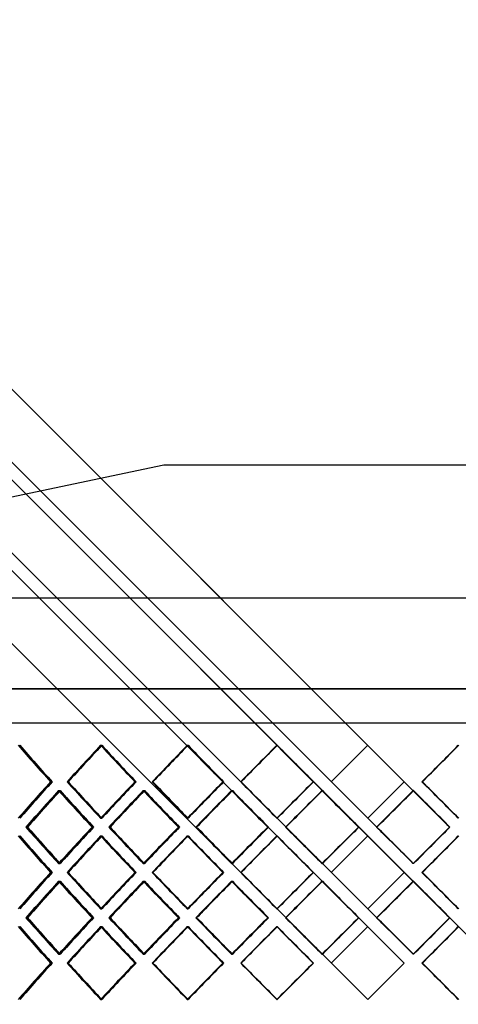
# Model space of a CAD drawing. Header units: millimetres. Extents: x -790 to 790, y -470 to 723.
# Tile 7 of 10: x -270 to 70, y -40 to 723. Entities that reach past the tile are written whole.
import ezdxf

# ---------------------------------------------------------------- set-up
doc = ezdxf.new("R2010")
doc.units = ezdxf.units.MM
doc.layers.add('HIDDEN', color=7, linetype='Continuous')
doc.layers.add('THICK', color=7, linetype='Continuous')

msp = doc.modelspace()

# ---------------------------------------------------------------- linework, layer by layer
at = {"layer": 'HIDDEN'}
for p, q in [((560, -469.62), (-560, 650.38)), ((0, 204.46), (-790, 204.46)), ((790, 204.46), (0, 204.46)), ((-560, 178), (560, 178)), ((-207.07, 160.64), (-206.15, 160.64)), ((-207.07, 160.64), (-206.15, 160.64)), ((-139.89, 160.64), (-139.27, 160.64)), ((-139.89, 160.64), (-139.27, 160.64)), ((-70.5, 160.64), (-70.19, 160.64)), ((-70.5, 160.64), (-70.19, 160.64)), ((0, 160.64), (0, 160.64)), ((0, 160.64), (0, 160.64)), ((-245.86, 132.37), (-244.66, 132.37)), ((-245.86, 132.37), (-244.66, 132.37)), ((-233.1, 132.37), (-232.18, 132.37)), ((-180.52, 132.37), (-179.59, 132.37)), ((-180.52, 132.37), (-179.59, 132.37)), ((-167.1, 132.37), (-166.48, 132.37)), ((-112.32, 132.37), (-111.7, 132.37)), ((-112.32, 132.37), (-111.7, 132.37)), ((-98.47, 132.37), (-98.15, 132.37)), ((-42.36, 132.37), (-42.04, 132.37)), ((-42.36, 132.37), (-42.04, 132.37)), ((-28.28, 132.37), (-28.28, 132.37)), ((-28.28, 132.37), (-28.28, 132.37)), ((28.28, 132.37), (28.28, 132.37)), ((28.28, 132.37), (28.28, 132.37)), ((42.36, 132.37), (42.04, 132.37)), ((42.36, 132.37), (42.04, 132.37)), ((-239.67, 125.51), (-238.46, 125.51)), ((-239.33, 125.51), (-238.41, 125.51)), ((-174, 125.51), (-173.08, 125.51)), ((-173.64, 125.51), (-173.02, 125.51)), ((-105.59, 125.51), (-104.96, 125.51)), ((-105.22, 125.51), (-104.9, 125.51)), ((-35.51, 125.51), (-35.19, 125.51)), ((-35.13, 125.51), (-35.13, 125.51)), ((35.13, 125.51), (35.13, 125.51)), ((35.51, 125.51), (35.19, 125.51)), ((-207.07, 104.09), (-206.15, 104.09)), ((-207.07, 104.09), (-206.15, 104.09)), ((-139.89, 104.09), (-139.27, 104.09)), ((-139.89, 104.09), (-139.27, 104.09)), ((-70.5, 104.09), (-70.19, 104.09)), ((-70.5, 104.09), (-70.19, 104.09)), ((-63.41, 97.23), (-57.97, 102.68)), ((0, 104.09), (0, 104.09)), ((0, 104.09), (0, 104.09)), ((-264.71, 97.23), (-263.78, 97.23)), ((-213.69, 97.23), (-212.48, 97.23)), ((-213.43, 97.23), (-212.51, 97.23)), ((-200.42, 97.23), (-199.79, 97.23)), ((-146.79, 97.23), (-145.87, 97.23)), ((-146.52, 97.23), (-145.9, 97.23)), ((-132.96, 97.23), (-132.65, 97.23)), ((-77.58, 97.23), (-76.95, 97.23)), ((-77.3, 97.23), (-76.98, 97.23)), ((-63.41, 97.23), (-63.41, 97.23)), ((-57.97, 91.79), (-63.41, 97.23)), ((-6.86, 97.23), (-35.13, 68.96)), ((-7.14, 97.23), (-6.82, 97.23)), ((-6.86, 97.23), (-6.86, 97.23)), ((6.86, 97.23), (6.82, 97.23)), ((6.86, 97.23), (6.86, 97.23)), ((63.69, 97.23), (63.38, 97.23)), ((63.41, 97.23), (63.41, 97.23)), ((-207.07, 90.38), (-206.15, 90.38)), ((-207.07, 90.38), (-206.15, 90.38)), ((-139.89, 90.38), (-139.27, 90.38)), ((-139.89, 90.38), (-139.27, 90.38)), ((-70.5, 90.38), (-70.19, 90.38)), ((-70.5, 90.38), (-70.19, 90.38)), ((0, 90.38), (0, 90.38)), ((0, 90.38), (0, 90.38)), ((-239.67, 68.96), (-238.46, 68.96)), ((-239.33, 68.96), (-238.41, 68.96)), ((-174, 68.96), (-173.08, 68.96)), ((-173.64, 68.96), (-173.02, 68.96)), ((-105.59, 68.96), (-104.96, 68.96)), ((-105.22, 68.96), (-104.9, 68.96)), ((-35.51, 68.96), (-35.19, 68.96)), ((-35.13, 68.96), (-35.13, 68.96)), ((35.13, 68.96), (35.13, 68.96)), ((35.51, 68.96), (35.19, 68.96)), ((-245.86, 62.1), (-244.66, 62.1)), ((-245.86, 62.1), (-244.66, 62.1)), ((-233.1, 62.1), (-232.18, 62.1)), ((-180.52, 62.1), (-179.59, 62.1)), ((-180.52, 62.1), (-179.59, 62.1)), ((-167.1, 62.1), (-166.48, 62.1)), ((-112.32, 62.1), (-111.7, 62.1)), ((-112.32, 62.1), (-111.7, 62.1)), ((-98.47, 62.1), (-98.15, 62.1)), ((-42.36, 62.1), (-42.04, 62.1)), ((-42.36, 62.1), (-42.04, 62.1)), ((-28.28, 62.1), (-28.28, 62.1)), ((-28.28, 62.1), (-28.28, 62.1)), ((28.28, 62.1), (28.28, 62.1)), ((28.28, 62.1), (28.28, 62.1)), ((42.36, 62.1), (42.04, 62.1)), ((42.36, 62.1), (42.04, 62.1)), ((-239.67, 55.24), (-238.46, 55.24)), ((-239.33, 55.24), (-238.41, 55.24)), ((-174, 55.24), (-173.08, 55.24)), ((-173.64, 55.24), (-173.02, 55.24)), ((-105.59, 55.24), (-104.96, 55.24)), ((-105.22, 55.24), (-104.9, 55.24)), ((-35.51, 55.24), (-35.19, 55.24)), ((-35.13, 55.24), (-6.86, 26.97)), ((-35.13, 55.24), (-35.13, 55.24)), ((35.13, 55.24), (35.13, 55.24)), ((35.51, 55.24), (35.19, 55.24)), ((-207.07, 33.82), (-206.15, 33.82)), ((-207.07, 33.82), (-206.15, 33.82)), ((-139.89, 33.82), (-139.27, 33.82)), ((-139.89, 33.82), (-139.27, 33.82)), ((-70.5, 33.82), (-70.19, 33.82)), ((-70.5, 33.82), (-70.19, 33.82)), ((-63.41, 26.97), (-57.97, 32.41)), ((0, 33.82), (0, 33.82)), ((0, 33.82), (0, 33.82)), ((-264.71, 26.97), (-263.78, 26.97)), ((-213.69, 26.97), (-212.48, 26.97)), ((-213.43, 26.97), (-212.51, 26.97)), ((-200.42, 26.97), (-199.79, 26.97)), ((-146.79, 26.97), (-145.87, 26.97)), ((-146.52, 26.97), (-145.9, 26.97)), ((-132.96, 26.97), (-132.65, 26.97)), ((-77.58, 26.97), (-76.95, 26.97)), ((-77.3, 26.97), (-76.98, 26.97)), ((-63.41, 26.97), (-63.41, 26.97)), ((-57.97, 21.52), (-63.41, 26.97)), ((-6.86, 26.97), (-35.13, -1.31)), ((-7.14, 26.97), (-6.82, 26.97)), ((-6.86, 26.97), (-6.86, 26.97)), ((6.86, 26.97), (6.82, 26.97)), ((6.86, 26.97), (6.86, 26.97)), ((63.69, 26.97), (63.38, 26.97)), ((63.41, 26.97), (63.41, 26.97)), ((-207.07, 20.11), (-206.15, 20.11)), ((-207.07, 20.11), (-206.15, 20.11)), ((-139.89, 20.11), (-139.27, 20.11)), ((-139.89, 20.11), (-139.27, 20.11)), ((-70.5, 20.11), (-70.19, 20.11)), ((-70.5, 20.11), (-70.19, 20.11)), ((0, 20.11), (0, 20.11)), ((0, 20.11), (0, 20.11)), ((-239.67, -1.31), (-238.46, -1.31)), ((-239.33, -1.31), (-238.41, -1.31)), ((-174, -1.31), (-173.08, -1.31)), ((-173.64, -1.31), (-173.02, -1.31)), ((-105.59, -1.31), (-104.96, -1.31)), ((-105.22, -1.31), (-104.9, -1.31)), ((-35.51, -1.31), (-35.19, -1.31)), ((-35.13, -1.31), (-35.13, -1.31)), ((35.13, -1.31), (35.13, -1.31)), ((35.51, -1.31), (35.19, -1.31)), ((-245.86, -8.17), (-244.66, -8.17)), ((-245.86, -8.17), (-244.66, -8.17)), ((-233.1, -8.17), (-232.18, -8.17)), ((-180.52, -8.17), (-179.59, -8.17)), ((-180.52, -8.17), (-179.59, -8.17)), ((-167.1, -8.17), (-166.48, -8.17)), ((-112.32, -8.17), (-111.7, -8.17)), ((-112.32, -8.17), (-111.7, -8.17)), ((-98.47, -8.17), (-98.15, -8.17)), ((-42.36, -8.17), (-42.04, -8.17)), ((-42.36, -8.17), (-42.04, -8.17)), ((-28.28, -8.17), (-28.28, -8.17)), ((-28.28, -8.17), (-28.28, -8.17)), ((28.28, -8.17), (28.28, -8.17)), ((28.28, -8.17), (28.28, -8.17)), ((42.36, -8.17), (42.04, -8.17)), ((42.36, -8.17), (42.04, -8.17)), ((-207.07, -36.44), (-206.15, -36.44)), ((-207.07, -36.44), (-206.15, -36.44)), ((-139.89, -36.44), (-139.27, -36.44)), ((-139.89, -36.44), (-139.27, -36.44)), ((-70.5, -36.44), (-70.19, -36.44)), ((-70.5, -36.44), (-70.19, -36.44)), ((0, -36.44), (0, -36.44)), ((0, -36.44), (0, -36.44))]:
    msp.add_line(p, q, dxfattribs=at)
for centre, major_axis, ratio, start_param, end_param in [((0, 160.64), (542.41, 542.41), 0.256756, 1.822124, 1.823351), ((0, 160.64), (542.41, -542.41), 0.256756, -1.822124, -1.771606), ((0, 160.64), (542.41, -542.41), 0.256756, -1.822124, -1.771606), ((0, 160.64), (552.54, 552.54), 0.19076, 1.759292, 1.809585), ((0, 160.64), (550.08, -550.08), 0.19076, -1.759292, -1.708774), ((0, 160.64), (550.08, -550.08), 0.19076, -1.759292, -1.708774), ((0, 160.64), (558.06, 558.06), 0.126329, 1.69646, 1.746753), ((0, 160.64), (555.58, -555.58), 0.126329, -1.69646, -1.645942), ((0, 160.64), (555.58, -555.58), 0.126329, -1.69646, -1.645942), ((0, 160.64), (561.39, 561.39), 0.062915, 1.633628, 1.683921), ((0, 160.64), (558.89, -558.89), 0.062915, -1.633628, -1.58311), ((0, 160.64), (558.89, -558.89), 0.062915, -1.633628, -1.58311), ((0, 160.64), (558.89, 558.89), 0.062915, -1.558482, -1.507964), ((0, 160.64), (558.89, 558.89), 0.062915, -1.558482, -1.507964), ((0, 104.09), (542.41, 542.41), 0.256756, 1.771606, 1.822124), ((0, 104.09), (542.41, 542.41), 0.256756, 1.771606, 1.822124), ((0, 104.09), (552.54, -552.54), 0.19076, -1.809585, -1.759292), ((0, 104.09), (550.08, 550.08), 0.19076, 1.708774, 1.759292), ((0, 104.09), (550.08, 550.08), 0.19076, 1.708774, 1.759292), ((0, 104.09), (558.06, -558.06), 0.126329, -1.746753, -1.69646), ((0, 104.09), (555.58, 555.58), 0.126329, 1.645942, 1.69646), ((0, 104.09), (555.58, 555.58), 0.126329, 1.645942, 1.69646), ((0, 104.09), (561.39, -561.39), 0.062915, -1.683921, -1.633628), ((0, 104.09), (558.89, 558.89), 0.062915, 1.58311, 1.633628), ((0, 104.09), (558.89, 558.89), 0.062915, 1.58311, 1.633628), ((0, 104.09), (558.89, -558.89), 0.062915, 1.507964, 1.558482), ((0, 104.09), (558.89, -558.89), 0.062915, 1.507964, 1.558482), ((0, 160.64), (552.54, 552.54), 0.19076, 1.821792, 1.872263), ((0, 90.38), (552.54, -552.54), 0.19076, -1.821792, -1.771479), ((0, 90.38), (542.41, 542.41), 0.256756, 1.759344, 1.760535), ((0, 160.64), (550.08, 550.08), 0.19076, 1.822071, 1.823315), ((0, 160.64), (542.41, -542.41), 0.256756, -1.759344, -1.708646), ((0, 90.38), (550.08, -550.08), 0.19076, -1.822071, -1.771534), ((0, 160.64), (558.06, 558.06), 0.126329, 1.75896, 1.809431), ((0, 90.38), (558.06, -558.06), 0.126329, -1.75896, -1.708648), ((0, 160.64), (550.08, -550.08), 0.19076, -1.696513, -1.645814), ((0, 90.38), (555.58, -555.58), 0.126329, -1.759239, -1.708702), ((0, 160.64), (561.39, 561.39), 0.062915, 1.696128, 1.7466), ((0, 90.38), (561.39, -561.39), 0.062915, -1.696128, -1.645816), ((0, 160.64), (555.58, -555.58), 0.126329, -1.633681, -1.582982), ((0, 90.38), (558.89, -558.89), 0.062915, -1.696408, -1.64587), ((0, 160.64), (558.89, -558.89), 0.062915, -1.570849, -1.52015), ((0, 90.38), (558.89, -558.89), 0.062915, 1.52993, 1.570744), ((0, 90.38), (561.39, -561.39), 0.062915, 1.520152, 1.570464), ((0, 160.64), (550.08, 550.08), 0.19076, 1.86299, 1.87277), ((0, 160.64), (555.58, 555.58), 0.126329, 1.800158, 1.809938), ((0, 160.64), (558.89, 558.89), 0.062915, 1.737326, 1.747106), ((0, 160.64), (558.89, 558.89), 0.062915, -1.621442, -1.611663), ((0, 33.82), (552.54, -552.54), 0.19076, -1.872263, -1.821792), ((0, 33.82), (550.08, -550.08), 0.19076, -1.87277, -1.86299), ((0, 104.09), (552.54, 552.54), 0.19076, 1.771479, 1.821792), ((0, 33.82), (542.41, 542.41), 0.256756, 1.708646, 1.759344), ((0, 104.09), (550.08, 550.08), 0.19076, 1.771534, 1.822071), ((0, 33.82), (558.06, -558.06), 0.126329, -1.809431, -1.75896), ((0, 33.82), (555.58, -555.58), 0.126329, -1.809938, -1.800158), ((0, 104.09), (558.06, 558.06), 0.126329, 1.708648, 1.75896), ((0, 33.82), (550.08, 550.08), 0.19076, 1.645814, 1.696513), ((0, 104.09), (555.58, 555.58), 0.126329, 1.708702, 1.759239), ((0, 33.82), (561.39, -561.39), 0.062915, -1.7466, -1.696128), ((0, 33.82), (558.89, -558.89), 0.062915, -1.747106, -1.737326), ((0, 104.09), (561.39, 561.39), 0.062915, 1.645816, 1.696128), ((0, 33.82), (555.58, 555.58), 0.126329, 1.582982, 1.633681), ((0, 104.09), (558.89, 558.89), 0.062915, 1.64587, 1.696408), ((0, 33.82), (558.89, 558.89), 0.062915, 1.52015, 1.570849), ((0, 33.82), (558.89, -558.89), 0.062915, 1.611663, 1.621442), ((0, 104.09), (558.89, 558.89), 0.062915, -1.570744, -1.52993), ((0, 104.09), (561.39, 561.39), 0.062915, -1.570464, -1.520152), ((0, 90.38), (542.41, 542.41), 0.256756, 1.822124, 1.823351), ((0, 90.38), (542.41, -542.41), 0.256756, -1.822124, -1.771606), ((0, 90.38), (542.41, -542.41), 0.256756, -1.822124, -1.771606), ((0, 90.38), (552.54, 552.54), 0.19076, 1.759292, 1.809585), ((0, 90.38), (550.08, -550.08), 0.19076, -1.759292, -1.708774), ((0, 90.38), (550.08, -550.08), 0.19076, -1.759292, -1.708774), ((0, 90.38), (558.06, 558.06), 0.126329, 1.69646, 1.746753), ((0, 90.38), (555.58, -555.58), 0.126329, -1.69646, -1.645942), ((0, 90.38), (555.58, -555.58), 0.126329, -1.69646, -1.645942), ((0, 90.38), (561.39, 561.39), 0.062915, 1.633628, 1.683921), ((0, 90.38), (558.89, -558.89), 0.062915, -1.633628, -1.58311), ((0, 90.38), (558.89, -558.89), 0.062915, -1.633628, -1.58311), ((0, 90.38), (558.89, 558.89), 0.062915, -1.558482, -1.507964), ((0, 90.38), (558.89, 558.89), 0.062915, -1.558482, -1.507964), ((0, 104.09), (542.41, -542.41), 0.256756, -1.760535, -1.759344), ((0, 33.82), (550.08, -550.08), 0.19076, -1.823315, -1.822071), ((0, 33.82), (542.41, 542.41), 0.256756, 1.771606, 1.822124), ((0, 33.82), (542.41, 542.41), 0.256756, 1.771606, 1.822124), ((0, 33.82), (552.54, -552.54), 0.19076, -1.809585, -1.759292), ((0, 33.82), (550.08, 550.08), 0.19076, 1.708774, 1.759292), ((0, 33.82), (550.08, 550.08), 0.19076, 1.708774, 1.759292), ((0, 33.82), (558.06, -558.06), 0.126329, -1.746753, -1.69646), ((0, 33.82), (555.58, 555.58), 0.126329, 1.645942, 1.69646), ((0, 33.82), (555.58, 555.58), 0.126329, 1.645942, 1.69646), ((0, 33.82), (561.39, -561.39), 0.062915, -1.683921, -1.633628), ((0, 33.82), (558.89, 558.89), 0.062915, 1.58311, 1.633628), ((0, 33.82), (558.89, 558.89), 0.062915, 1.58311, 1.633628), ((0, 33.82), (558.89, -558.89), 0.062915, 1.507964, 1.558482), ((0, 33.82), (558.89, -558.89), 0.062915, 1.507964, 1.558482), ((0, 90.38), (552.54, 552.54), 0.19076, 1.821792, 1.872263), ((0, 20.11), (552.54, -552.54), 0.19076, -1.821792, -1.771479), ((0, 20.11), (542.41, 542.41), 0.256756, 1.759344, 1.760535), ((0, 90.38), (550.08, 550.08), 0.19076, 1.822071, 1.823315), ((0, 90.38), (542.41, -542.41), 0.256756, -1.759344, -1.708646), ((0, 20.11), (550.08, -550.08), 0.19076, -1.822071, -1.771534), ((0, 90.38), (558.06, 558.06), 0.126329, 1.75896, 1.809431), ((0, 20.11), (558.06, -558.06), 0.126329, -1.75896, -1.708648), ((0, 90.38), (550.08, -550.08), 0.19076, -1.696513, -1.645814), ((0, 20.11), (555.58, -555.58), 0.126329, -1.759239, -1.708702), ((0, 90.38), (561.39, 561.39), 0.062915, 1.696128, 1.7466), ((0, 20.11), (561.39, -561.39), 0.062915, -1.696128, -1.645816), ((0, 90.38), (555.58, -555.58), 0.126329, -1.633681, -1.582982), ((0, 20.11), (558.89, -558.89), 0.062915, -1.696408, -1.64587), ((0, 90.38), (558.89, -558.89), 0.062915, -1.570849, -1.52015), ((0, 20.11), (558.89, -558.89), 0.062915, 1.52993, 1.570744), ((0, 20.11), (561.39, -561.39), 0.062915, 1.520152, 1.570464), ((0, 90.38), (550.08, 550.08), 0.19076, 1.86299, 1.87277), ((0, 90.38), (555.58, 555.58), 0.126329, 1.800158, 1.809938), ((0, 90.38), (558.89, 558.89), 0.062915, 1.737326, 1.747106), ((0, 90.38), (558.89, 558.89), 0.062915, -1.621442, -1.611663), ((0, -36.44), (552.54, -552.54), 0.19076, -1.872263, -1.821792), ((0, -36.44), (550.08, -550.08), 0.19076, -1.87277, -1.86299), ((0, 33.82), (552.54, 552.54), 0.19076, 1.771479, 1.821792), ((0, -36.44), (542.41, 542.41), 0.256756, 1.708646, 1.759344), ((0, 33.82), (550.08, 550.08), 0.19076, 1.771534, 1.822071), ((0, -36.44), (558.06, -558.06), 0.126329, -1.809431, -1.75896), ((0, -36.44), (555.58, -555.58), 0.126329, -1.809938, -1.800158), ((0, 33.82), (558.06, 558.06), 0.126329, 1.708648, 1.75896), ((0, -36.44), (550.08, 550.08), 0.19076, 1.645814, 1.696513), ((0, 33.82), (555.58, 555.58), 0.126329, 1.708702, 1.759239), ((0, -36.44), (561.39, -561.39), 0.062915, -1.7466, -1.696128), ((0, -36.44), (558.89, -558.89), 0.062915, -1.747106, -1.737326), ((0, 33.82), (561.39, 561.39), 0.062915, 1.645816, 1.696128), ((0, -36.44), (555.58, 555.58), 0.126329, 1.582982, 1.633681), ((0, 33.82), (558.89, 558.89), 0.062915, 1.64587, 1.696408), ((0, -36.44), (558.89, 558.89), 0.062915, 1.52015, 1.570849), ((0, -36.44), (558.89, -558.89), 0.062915, 1.611663, 1.621442), ((0, 33.82), (561.39, 561.39), 0.062915, -1.570464, -1.520152), ((0, 20.11), (542.41, 542.41), 0.256756, 1.822124, 1.823351), ((0, 20.11), (542.41, -542.41), 0.256756, -1.822124, -1.771606), ((0, 20.11), (542.41, -542.41), 0.256756, -1.822124, -1.771606), ((0, 20.11), (552.54, 552.54), 0.19076, 1.759292, 1.809585), ((0, 20.11), (550.08, -550.08), 0.19076, -1.759292, -1.708774), ((0, 20.11), (550.08, -550.08), 0.19076, -1.759292, -1.708774), ((0, 20.11), (558.06, 558.06), 0.126329, 1.69646, 1.746753), ((0, 20.11), (555.58, -555.58), 0.126329, -1.69646, -1.645942), ((0, 20.11), (555.58, -555.58), 0.126329, -1.69646, -1.645942), ((0, 20.11), (561.39, 561.39), 0.062915, 1.633628, 1.683921), ((0, 20.11), (558.89, -558.89), 0.062915, -1.633628, -1.58311), ((0, 20.11), (558.89, -558.89), 0.062915, -1.633628, -1.58311), ((0, 33.82), (558.89, 558.89), 0.062915, -1.570744, -1.52993), ((0, 20.11), (558.89, 558.89), 0.062915, -1.558482, -1.507964), ((0, 20.11), (558.89, 558.89), 0.062915, -1.558482, -1.507964), ((0, 33.82), (542.41, -542.41), 0.256756, -1.760535, -1.759344), ((0, -36.44), (550.08, -550.08), 0.19076, -1.823315, -1.822071), ((0, -36.44), (542.41, 542.41), 0.256756, 1.771606, 1.822124), ((0, -36.44), (542.41, 542.41), 0.256756, 1.771606, 1.822124), ((0, -36.44), (552.54, -552.54), 0.19076, -1.809585, -1.759292), ((0, -36.44), (550.08, 550.08), 0.19076, 1.708774, 1.759292), ((0, -36.44), (550.08, 550.08), 0.19076, 1.708774, 1.759292), ((0, -36.44), (558.06, -558.06), 0.126329, -1.746753, -1.69646), ((0, -36.44), (555.58, 555.58), 0.126329, 1.645942, 1.69646), ((0, -36.44), (555.58, 555.58), 0.126329, 1.645942, 1.69646), ((0, -36.44), (561.39, -561.39), 0.062915, -1.683921, -1.633628), ((0, -36.44), (558.89, 558.89), 0.062915, 1.58311, 1.633628), ((0, -36.44), (558.89, 558.89), 0.062915, 1.58311, 1.633628), ((0, -36.44), (558.89, -558.89), 0.062915, 1.507964, 1.558482), ((0, -36.44), (558.89, -558.89), 0.062915, 1.507964, 1.558482)]:
    msp.add_ellipse(centre, major_axis=major_axis, ratio=ratio, start_param=start_param, end_param=end_param, dxfattribs=at)
at = {"layer": 'THICK'}
for p, q in [((28.28, 132.37), (-562.5, 723.14)), ((63.41, 97.23), (-562.5, 723.14)), ((0, 104.09), (-562.5, 666.59)), ((35.13, 68.96), (-562.5, 666.59)), ((28.28, 62.1), (-562.5, 652.88)), ((63.41, 26.97), (-562.5, 652.88)), ((0, 33.82), (-562.5, 596.32)), ((35.13, -1.31), (-562.5, 596.32)), ((28.28, -8.17), (-562.5, 582.61)), ((0, -36.44), (-562.5, 526.06)), ((-648.8, 275.06), (-158, 378)), ((-158, 378), (158, 378)), ((-719.4, 275.06), (0, 275.06)), ((0, 275.06), (719.4, 275.06)), ((-790, 204.46), (0, 204.46)), ((0, 204.46), (790, 204.46)), ((-790, 178), (790, 178)), ((-28.28, 132.37), (0, 160.64)), ((-233.1, 132.37), (-232.18, 132.37)), ((-167.1, 132.37), (-166.48, 132.37)), ((-98.47, 132.37), (-98.15, 132.37)), ((28.28, 132.37), (0, 104.09)), ((-57.97, 102.68), (-35.32, 125.32)), ((6.86, 97.23), (35.13, 125.51)), ((-264.96, 97.23), (-263.75, 97.23)), ((-200.68, 97.23), (-199.76, 97.23)), ((-133.24, 97.23), (-132.62, 97.23)), ((-63.69, 97.23), (-63.38, 97.23)), ((-35.32, 69.14), (-57.97, 91.79)), ((7.14, 97.23), (6.86, 97.23)), ((63.41, 97.23), (35.13, 68.96)), ((-28.28, 62.1), (0, 90.38)), ((-233.1, 62.1), (-232.18, 62.1)), ((-167.1, 62.1), (-166.48, 62.1)), ((-98.47, 62.1), (-98.15, 62.1)), ((28.28, 62.1), (0, 33.82)), ((-57.97, 32.41), (-35.32, 55.06)), ((6.86, 26.97), (35.13, 55.24)), ((-264.96, 26.97), (-263.75, 26.97)), ((-200.68, 26.97), (-199.76, 26.97)), ((-133.24, 26.97), (-132.62, 26.97)), ((-63.69, 26.97), (-63.38, 26.97)), ((7.14, 26.97), (6.86, 26.97)), ((63.41, 26.97), (35.13, -1.31)), ((-35.32, -1.12), (-57.97, 21.52)), ((-28.28, -8.17), (0, 20.11)), ((-233.1, -8.17), (-232.18, -8.17)), ((-167.1, -8.17), (-166.48, -8.17)), ((-98.47, -8.17), (-98.15, -8.17)), ((28.28, -8.17), (0, -36.44))]:
    msp.add_line(p, q, dxfattribs=at)
for centre, major_axis, ratio, start_param, end_param in [((0, 160.64), (544.83, -544.83), 0.256756, -1.822124, -1.771831), ((0, 160.64), (552.54, 552.54), 0.19076, 1.759292, 1.809585), ((0, 160.64), (552.54, -552.54), 0.19076, -1.759292, -1.708999), ((0, 160.64), (558.06, 558.06), 0.126329, 1.69646, 1.746753), ((0, 160.64), (555.58, 555.58), 0.126329, 1.697034, 1.746978), ((0, 160.64), (558.06, -558.06), 0.126329, -1.69646, -1.646167), ((0, 160.64), (561.39, 561.39), 0.062915, 1.633628, 1.683921), ((0, 160.64), (558.89, 558.89), 0.062915, 1.63391, 1.684146), ((0, 160.64), (561.39, -561.39), 0.062915, -1.633628, -1.583335), ((0, 160.64), (561.39, 561.39), 0.062915, -1.558258, -1.507964), ((0, 160.64), (550.08, 550.08), 0.19076, 1.760176, 1.80981), ((0, 104.09), (544.83, 544.83), 0.256756, 1.771831, 1.822124), ((0, 104.09), (552.54, -552.54), 0.19076, -1.809585, -1.759292), ((0, 104.09), (550.08, -550.08), 0.19076, -1.80981, -1.760176), ((0, 104.09), (552.54, 552.54), 0.19076, 1.708999, 1.759292), ((0, 104.09), (558.06, -558.06), 0.126329, -1.746753, -1.69646), ((0, 104.09), (555.58, -555.58), 0.126329, -1.746978, -1.697034), ((0, 104.09), (558.06, 558.06), 0.126329, 1.646167, 1.69646), ((0, 104.09), (561.39, -561.39), 0.062915, -1.683921, -1.633628), ((0, 104.09), (558.89, -558.89), 0.062915, -1.684146, -1.63391), ((0, 104.09), (561.39, 561.39), 0.062915, 1.583335, 1.633628), ((0, 104.09), (561.39, -561.39), 0.062915, 1.507964, 1.558258), ((0, 90.38), (544.83, 544.83), 0.256756, 1.759624, 1.809936), ((0, 90.38), (542.41, 542.41), 0.256756, 1.760535, 1.809882), ((0, 160.64), (550.08, 550.08), 0.19076, 1.823315, 1.86299), ((0, 160.64), (544.83, -544.83), 0.256756, -1.759624, -1.709152), ((0, 90.38), (552.54, 552.54), 0.19076, 1.696792, 1.747104), ((0, 90.38), (550.08, 550.08), 0.19076, 1.697378, 1.74705), ((0, 160.64), (555.58, 555.58), 0.126329, 1.760158, 1.800158), ((0, 160.64), (552.54, -552.54), 0.19076, -1.696792, -1.64632), ((0, 90.38), (558.06, 558.06), 0.126329, 1.63396, 1.684272), ((0, 90.38), (555.58, 555.58), 0.126329, 1.634247, 1.684218), ((0, 160.64), (558.89, 558.89), 0.062915, 1.697027, 1.737326), ((0, 160.64), (558.06, -558.06), 0.126329, -1.63396, -1.583489), ((0, 90.38), (561.39, 561.39), 0.062915, 1.571128, 1.621441), ((0, 90.38), (558.89, 558.89), 0.062915, 1.57113, 1.621386), ((0, 160.64), (561.39, -561.39), 0.062915, -1.571128, -1.520657), ((0, 160.64), (561.39, 561.39), 0.062915, -1.620936, -1.570796), ((0, 160.64), (558.89, 558.89), 0.062915, -1.611663, -1.570796), ((0, 90.38), (558.89, -558.89), 0.062915, 1.520206, 1.52993), ((0, 104.09), (544.83, -544.83), 0.256756, -1.809936, -1.759624), ((0, 104.09), (542.41, -542.41), 0.256756, -1.809882, -1.760535), ((0, 33.82), (550.08, -550.08), 0.19076, -1.86299, -1.823315), ((0, 33.82), (544.83, 544.83), 0.256756, 1.709152, 1.759624), ((0, 104.09), (552.54, -552.54), 0.19076, -1.747104, -1.696792), ((0, 104.09), (550.08, -550.08), 0.19076, -1.74705, -1.697378), ((0, 33.82), (555.58, -555.58), 0.126329, -1.800158, -1.760158), ((0, 33.82), (552.54, 552.54), 0.19076, 1.64632, 1.696792), ((0, 104.09), (558.06, -558.06), 0.126329, -1.684272, -1.63396), ((0, 104.09), (555.58, -555.58), 0.126329, -1.684218, -1.634247), ((0, 33.82), (558.89, -558.89), 0.062915, -1.737326, -1.697027), ((0, 33.82), (558.06, 558.06), 0.126329, 1.583489, 1.63396), ((0, 104.09), (561.39, -561.39), 0.062915, -1.621441, -1.571128), ((0, 104.09), (558.89, -558.89), 0.062915, -1.621386, -1.57113), ((0, 33.82), (561.39, 561.39), 0.062915, 1.520657, 1.571128), ((0, 33.82), (561.39, -561.39), 0.062915, 1.570796, 1.620936), ((0, 33.82), (558.89, -558.89), 0.062915, 1.570796, 1.611663), ((0, 104.09), (558.89, 558.89), 0.062915, -1.52993, -1.520206), ((0, 90.38), (544.83, -544.83), 0.256756, -1.822124, -1.771831), ((0, 90.38), (552.54, 552.54), 0.19076, 1.759292, 1.809585), ((0, 90.38), (550.08, 550.08), 0.19076, 1.760176, 1.80981), ((0, 90.38), (552.54, -552.54), 0.19076, -1.759292, -1.708999), ((0, 90.38), (558.06, 558.06), 0.126329, 1.69646, 1.746753), ((0, 90.38), (555.58, 555.58), 0.126329, 1.697034, 1.746978), ((0, 90.38), (558.06, -558.06), 0.126329, -1.69646, -1.646167), ((0, 90.38), (561.39, 561.39), 0.062915, 1.633628, 1.683921), ((0, 90.38), (558.89, 558.89), 0.062915, 1.63391, 1.684146), ((0, 90.38), (561.39, -561.39), 0.062915, -1.633628, -1.583335), ((0, 90.38), (561.39, 561.39), 0.062915, -1.558258, -1.507964), ((0, 33.82), (544.83, 544.83), 0.256756, 1.771831, 1.822124), ((0, 33.82), (552.54, -552.54), 0.19076, -1.809585, -1.759292), ((0, 33.82), (550.08, -550.08), 0.19076, -1.80981, -1.760176), ((0, 33.82), (552.54, 552.54), 0.19076, 1.708999, 1.759292), ((0, 33.82), (558.06, -558.06), 0.126329, -1.746753, -1.69646), ((0, 33.82), (555.58, -555.58), 0.126329, -1.746978, -1.697034), ((0, 33.82), (558.06, 558.06), 0.126329, 1.646167, 1.69646), ((0, 33.82), (561.39, -561.39), 0.062915, -1.683921, -1.633628), ((0, 33.82), (558.89, -558.89), 0.062915, -1.684146, -1.63391), ((0, 33.82), (561.39, 561.39), 0.062915, 1.583335, 1.633628), ((0, 33.82), (561.39, -561.39), 0.062915, 1.507964, 1.558258), ((0, 20.11), (544.83, 544.83), 0.256756, 1.759624, 1.809936), ((0, 20.11), (542.41, 542.41), 0.256756, 1.760535, 1.809882), ((0, 90.38), (550.08, 550.08), 0.19076, 1.823315, 1.86299), ((0, 90.38), (544.83, -544.83), 0.256756, -1.759624, -1.709152), ((0, 20.11), (552.54, 552.54), 0.19076, 1.696792, 1.747104), ((0, 20.11), (550.08, 550.08), 0.19076, 1.697378, 1.74705), ((0, 90.38), (555.58, 555.58), 0.126329, 1.760158, 1.800158), ((0, 90.38), (552.54, -552.54), 0.19076, -1.696792, -1.64632), ((0, 20.11), (558.06, 558.06), 0.126329, 1.63396, 1.684272), ((0, 20.11), (555.58, 555.58), 0.126329, 1.634247, 1.684218), ((0, 90.38), (558.89, 558.89), 0.062915, 1.697027, 1.737326), ((0, 90.38), (558.06, -558.06), 0.126329, -1.63396, -1.583489), ((0, 20.11), (561.39, 561.39), 0.062915, 1.571128, 1.621441), ((0, 20.11), (558.89, 558.89), 0.062915, 1.57113, 1.621386), ((0, 90.38), (561.39, -561.39), 0.062915, -1.571128, -1.520657), ((0, 90.38), (561.39, 561.39), 0.062915, -1.620936, -1.570796), ((0, 90.38), (558.89, 558.89), 0.062915, -1.611663, -1.570796), ((0, 20.11), (558.89, -558.89), 0.062915, 1.520206, 1.52993), ((0, 33.82), (544.83, -544.83), 0.256756, -1.809936, -1.759624), ((0, 33.82), (542.41, -542.41), 0.256756, -1.809882, -1.760535), ((0, -36.44), (544.83, 544.83), 0.256756, 1.709152, 1.759624), ((0, 33.82), (552.54, -552.54), 0.19076, -1.747104, -1.696792), ((0, 33.82), (550.08, -550.08), 0.19076, -1.74705, -1.697378), ((0, -36.44), (552.54, 552.54), 0.19076, 1.64632, 1.696792), ((0, 33.82), (558.06, -558.06), 0.126329, -1.684272, -1.63396), ((0, 33.82), (555.58, -555.58), 0.126329, -1.684218, -1.634247), ((0, -36.44), (558.06, 558.06), 0.126329, 1.583489, 1.63396), ((0, 33.82), (561.39, -561.39), 0.062915, -1.621441, -1.571128), ((0, 33.82), (558.89, -558.89), 0.062915, -1.621386, -1.57113), ((0, -36.44), (561.39, 561.39), 0.062915, 1.520657, 1.571128), ((0, -36.44), (561.39, -561.39), 0.062915, 1.570796, 1.620936), ((0, 33.82), (558.89, 558.89), 0.062915, -1.52993, -1.520206), ((0, 20.11), (544.83, -544.83), 0.256756, -1.822124, -1.771831), ((0, -36.44), (550.08, -550.08), 0.19076, -1.86299, -1.823315), ((0, 20.11), (552.54, 552.54), 0.19076, 1.759292, 1.809585), ((0, 20.11), (550.08, 550.08), 0.19076, 1.760176, 1.80981), ((0, 20.11), (552.54, -552.54), 0.19076, -1.759292, -1.708999), ((0, -36.44), (555.58, -555.58), 0.126329, -1.800158, -1.760158), ((0, 20.11), (558.06, 558.06), 0.126329, 1.69646, 1.746753), ((0, 20.11), (555.58, 555.58), 0.126329, 1.697034, 1.746978), ((0, 20.11), (558.06, -558.06), 0.126329, -1.69646, -1.646167), ((0, -36.44), (558.89, -558.89), 0.062915, -1.737326, -1.697027), ((0, 20.11), (561.39, 561.39), 0.062915, 1.633628, 1.683921), ((0, 20.11), (558.89, 558.89), 0.062915, 1.63391, 1.684146), ((0, 20.11), (561.39, -561.39), 0.062915, -1.633628, -1.583335), ((0, -36.44), (558.89, -558.89), 0.062915, 1.570796, 1.611663), ((0, 20.11), (561.39, 561.39), 0.062915, -1.558258, -1.507964), ((0, -36.44), (544.83, 544.83), 0.256756, 1.771831, 1.822124), ((0, -36.44), (552.54, -552.54), 0.19076, -1.809585, -1.759292), ((0, -36.44), (550.08, -550.08), 0.19076, -1.80981, -1.760176), ((0, -36.44), (552.54, 552.54), 0.19076, 1.708999, 1.759292), ((0, -36.44), (558.06, -558.06), 0.126329, -1.746753, -1.69646), ((0, -36.44), (555.58, -555.58), 0.126329, -1.746978, -1.697034), ((0, -36.44), (558.06, 558.06), 0.126329, 1.646167, 1.69646), ((0, -36.44), (561.39, -561.39), 0.062915, -1.683921, -1.633628), ((0, -36.44), (558.89, -558.89), 0.062915, -1.684146, -1.63391), ((0, -36.44), (561.39, 561.39), 0.062915, 1.583335, 1.633628), ((0, -36.44), (561.39, -561.39), 0.062915, 1.507964, 1.558258)]:
    msp.add_ellipse(centre, major_axis=major_axis, ratio=ratio, start_param=start_param, end_param=end_param, dxfattribs=at)

doc.saveas('drawing.dxf')
